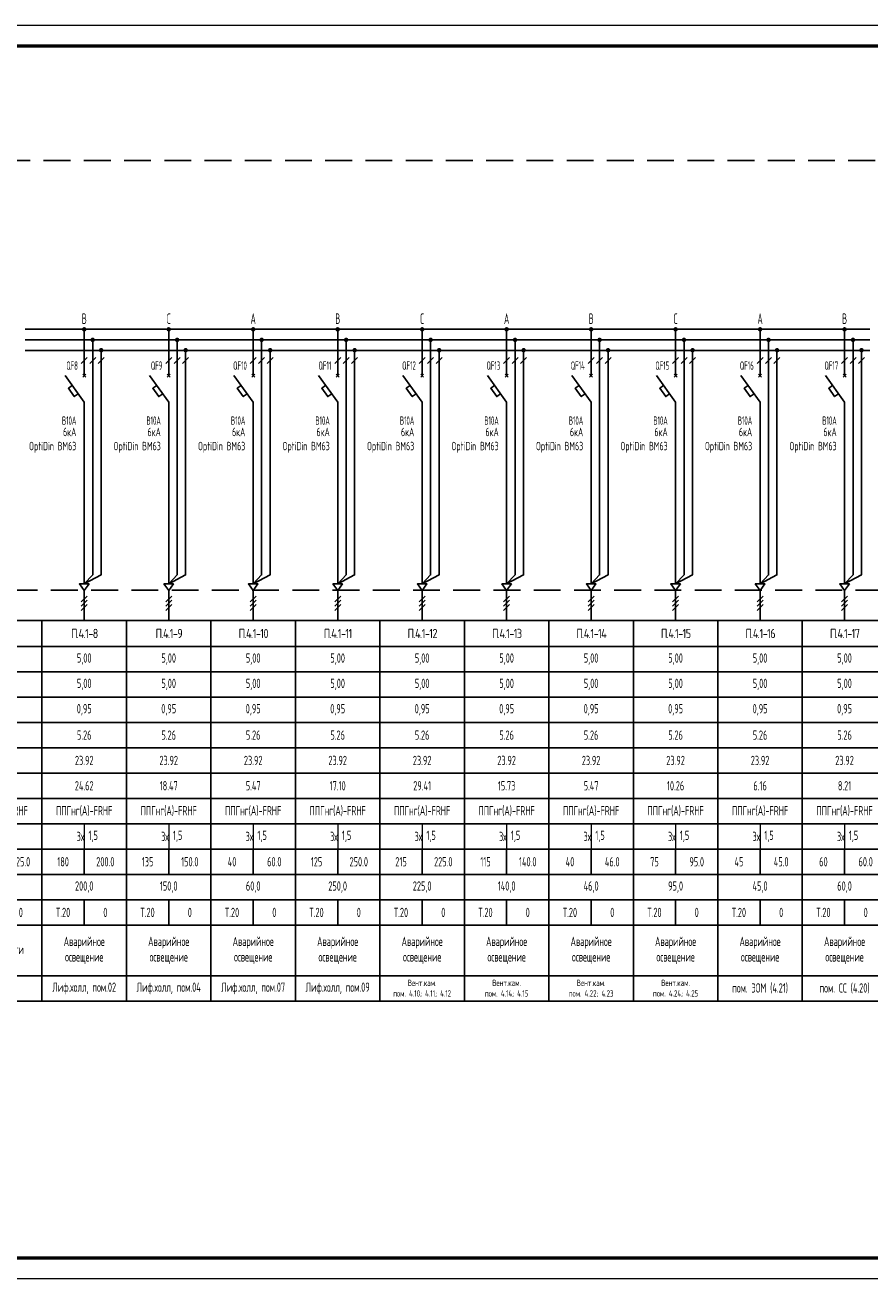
# Model space of a CAD drawing. Header units: millimetres. Extents: x -101899 to 582947, y -77476 to 345289.
# Tile 4 of 100: x 25922 to 45922, y -44244 to -14544. Entities that reach past the tile are written whole.
import ezdxf
from ezdxf.enums import TextEntityAlignment as Align

# ---------------------------------------------------------------- set-up
doc = ezdxf.new("R2010")
doc.units = ezdxf.units.MM
doc.linetypes.add('штриховая2', pattern=[9.525, 6.35, -3.175])
doc.layers.get('Defpoints').update_dxf_attribs({"color": 253})
doc.layers.add('текст', color=7, linetype='Continuous', lineweight=20)
doc.layers.add('ФОРМАТ', color=7, linetype='Continuous', lineweight=18)
doc.styles.add('$_Electrical_gost', font='cs_gost2304.shx', dxfattribs={"width": 0.8})
doc.styles.add('Electrical_gost', font='cs_gost2304.shx', dxfattribs={"height": 250})

# ---------------------------------------------------------------- blocks, each defined once
blk = doc.blocks.new('*T80')
at = {"color": 0, "linetype": 'ByBlock', "lineweight": -2, "transparency": 16777216}
for p, q in [((0, 0), (2000, 0)), ((0, 0), (0, -9013)), ((2000, 0), (2000, -9013)), ((0, -613), (2000, -613)), ((0, -1213), (2000, -1213)), ((0, -1813), (2000, -1813)), ((0, -2413), (2000, -2413)), ((0, -3013), (2000, -3013)), ((0, -3613), (2000, -3613)), ((0, -4213), (2000, -4213)), ((0, -4813), (2000, -4813)), ((0, -5413), (2000, -5413)), ((1000, -5413), (1000, -6013)), ((0, -6013), (2000, -6013)), ((0, -6613), (2000, -6613)), ((1000, -6613), (1000, -7213)), ((0, -7213), (2000, -7213)), ((0, -8413), (2000, -8413)), ((0, -9013), (2000, -9013))]:
    blk.add_line(p, q, dxfattribs=at)
at = {"layer": 'Defpoints', "color": 8, "linetype": 'ByBlock', "lineweight": 0, "transparency": 16777216}
blk.add_line((1000, -4813), (1000, -5413), dxfattribs=at)
at = {"color": 0, "transparency": 16777216, "char_height": 220, "style": '$_Electrical_gost'}
for s, insert, width, attachment_point in [('{\\W1;\\T0.75;П.4.1-8}', (1000, -306), 2000, 5), ('5,00', (1000, -913), 1900, 5), ('5,00', (1000, -1513), 1900, 5), ('0,95', (1000, -2113), 1999, 5), ('5.26', (1000, -2713), 1999, 5), ('23.92', (1000, -3313), 1999, 5), ('24.62', (1000, -3913), 1999, 5), ('ППГнг(А)-FRHF', (1000, -4513), 1900, 5), ('3х', (999, -5113), 998, 6), ('1,5', (1100, -5113), 800, 4), ('180', (500, -5713), 999, 5), ('200.0', (1500, -5713), 999, 5), ('200,0', (1000, -6313), 1999, 5), ('Т.20', (500, -6913), 999, 5), ('0', (1500, -6913), 999, 5), ('Аварийное\\Pосвещение', (1000, -7813), 1900, 5), ('Лиф.холл, пом.02', (1000, -8713), 1900, 5)]:
    blk.add_mtext(s, dxfattribs=dict(at, insert=insert, width=width, attachment_point=attachment_point))
blk = doc.blocks.new('*T74')
at = {"color": 0, "linetype": 'ByBlock', "lineweight": -2, "transparency": 16777216}
for p, q in [((0, 0), (2000, 0)), ((0, 0), (0, -9013)), ((2000, 0), (2000, -9013)), ((0, -613), (2000, -613)), ((0, -1213), (2000, -1213)), ((0, -1813), (2000, -1813)), ((0, -2413), (2000, -2413)), ((0, -3013), (2000, -3013)), ((0, -3613), (2000, -3613)), ((0, -4213), (2000, -4213)), ((0, -4813), (2000, -4813)), ((0, -5413), (2000, -5413)), ((1000, -5413), (1000, -6013)), ((0, -6013), (2000, -6013)), ((0, -6613), (2000, -6613)), ((1000, -6613), (1000, -7213)), ((0, -7213), (2000, -7213)), ((0, -8413), (2000, -8413)), ((0, -9013), (2000, -9013))]:
    blk.add_line(p, q, dxfattribs=at)
at = {"layer": 'Defpoints', "color": 8, "linetype": 'ByBlock', "lineweight": 0, "transparency": 16777216}
blk.add_line((1000, -4813), (1000, -5413), dxfattribs=at)
at = {"color": 0, "transparency": 16777216, "char_height": 220, "style": '$_Electrical_gost'}
for s, insert, width, attachment_point in [('{\\W1;\\T0.75;П.4.1-9}', (1000, -306), 2000, 5), ('5,00', (1000, -913), 1900, 5), ('5,00', (1000, -1513), 1900, 5), ('0,95', (1000, -2113), 1999, 5), ('5.26', (1000, -2713), 1999, 5), ('23.92', (1000, -3313), 1999, 5), ('18.47', (1000, -3913), 1999, 5), ('ППГнг(А)-FRHF', (1000, -4513), 1900, 5), ('3х', (999, -5113), 998, 6), ('1,5', (1100, -5113), 800, 4), ('135', (500, -5713), 999, 5), ('150.0', (1500, -5713), 999, 5), ('150,0', (1000, -6313), 1999, 5), ('Т.20', (500, -6913), 999, 5), ('0', (1500, -6913), 999, 5), ('Аварийное\\Pосвещение', (1000, -7813), 1900, 5), ('Лиф.холл, пом.04', (1000, -8713), 1900, 5)]:
    blk.add_mtext(s, dxfattribs=dict(at, insert=insert, width=width, attachment_point=attachment_point))
blk = doc.blocks.new('*T75')
at = {"color": 0, "linetype": 'ByBlock', "lineweight": -2, "transparency": 16777216}
for p, q in [((0, 0), (2000, 0)), ((0, 0), (0, -9013)), ((2000, 0), (2000, -9013)), ((0, -613), (2000, -613)), ((0, -1213), (2000, -1213)), ((0, -1813), (2000, -1813)), ((0, -2413), (2000, -2413)), ((0, -3013), (2000, -3013)), ((0, -3613), (2000, -3613)), ((0, -4213), (2000, -4213)), ((0, -4813), (2000, -4813)), ((0, -5413), (2000, -5413)), ((1000, -5413), (1000, -6013)), ((0, -6013), (2000, -6013)), ((0, -6613), (2000, -6613)), ((1000, -6613), (1000, -7213)), ((0, -7213), (2000, -7213)), ((0, -8413), (2000, -8413)), ((0, -9013), (2000, -9013))]:
    blk.add_line(p, q, dxfattribs=at)
at = {"layer": 'Defpoints', "color": 8, "linetype": 'ByBlock', "lineweight": 0, "transparency": 16777216}
blk.add_line((1000, -4813), (1000, -5413), dxfattribs=at)
at = {"color": 0, "transparency": 16777216, "char_height": 220, "style": '$_Electrical_gost'}
for s, insert, width, attachment_point in [('{\\W1;\\T0.75;П.4.1-10}', (1000, -306), 2000, 5), ('5,00', (1000, -913), 1900, 5), ('5,00', (1000, -1513), 1900, 5), ('0,95', (1000, -2113), 1999, 5), ('5.26', (1000, -2713), 1999, 5), ('23.92', (1000, -3313), 1999, 5), ('5.47', (1000, -3913), 1999, 5), ('ППГнг(А)-FRHF', (1000, -4513), 1900, 5), ('3х', (999, -5113), 998, 6), ('1,5', (1100, -5113), 800, 4), ('40', (500, -5713), 999, 5), ('60.0', (1500, -5713), 999, 5), ('60,0', (1000, -6313), 1999, 5), ('Т.20', (500, -6913), 999, 5), ('0', (1500, -6913), 999, 5), ('Аварийное\\Pосвещение', (1000, -7813), 1900, 5), ('Лиф.холл, пом.07', (1000, -8713), 1900, 5)]:
    blk.add_mtext(s, dxfattribs=dict(at, insert=insert, width=width, attachment_point=attachment_point))
blk = doc.blocks.new('*T76')
at = {"color": 0, "linetype": 'ByBlock', "lineweight": -2, "transparency": 16777216}
for p, q in [((0, 0), (2000, 0)), ((0, 0), (0, -9013)), ((2000, 0), (2000, -9013)), ((0, -613), (2000, -613)), ((0, -1213), (2000, -1213)), ((0, -1813), (2000, -1813)), ((0, -2413), (2000, -2413)), ((0, -3013), (2000, -3013)), ((0, -3613), (2000, -3613)), ((0, -4213), (2000, -4213)), ((0, -4813), (2000, -4813)), ((0, -5413), (2000, -5413)), ((1000, -5413), (1000, -6013)), ((0, -6013), (2000, -6013)), ((0, -6613), (2000, -6613)), ((1000, -6613), (1000, -7213)), ((0, -7213), (2000, -7213)), ((0, -8413), (2000, -8413)), ((0, -9013), (2000, -9013))]:
    blk.add_line(p, q, dxfattribs=at)
at = {"layer": 'Defpoints', "color": 8, "linetype": 'ByBlock', "lineweight": 0, "transparency": 16777216}
blk.add_line((1000, -4813), (1000, -5413), dxfattribs=at)
at = {"color": 0, "transparency": 16777216, "char_height": 220, "style": '$_Electrical_gost'}
for s, insert, width, attachment_point in [('{\\W1;\\T0.75;П.4.1-11}', (1000, -306), 2000, 5), ('5,00', (1000, -913), 1900, 5), ('5,00', (1000, -1513), 1900, 5), ('0,95', (1000, -2113), 1999, 5), ('5.26', (1000, -2713), 1999, 5), ('23.92', (1000, -3313), 1999, 5), ('17.10', (1000, -3913), 1999, 5), ('ППГнг(А)-FRHF', (1000, -4513), 1900, 5), ('3х', (999, -5113), 998, 6), ('1,5', (1100, -5113), 800, 4), ('125', (500, -5713), 999, 5), ('250.0', (1500, -5713), 999, 5), ('250,0', (1000, -6313), 1999, 5), ('Т.20', (500, -6913), 999, 5), ('0', (1500, -6913), 999, 5), ('Аварийное\\Pосвещение', (1000, -7813), 1900, 5), ('Лиф.холл, пом.09', (1000, -8713), 1900, 5)]:
    blk.add_mtext(s, dxfattribs=dict(at, insert=insert, width=width, attachment_point=attachment_point))
blk = doc.blocks.new('*T77')
at = {"color": 0, "linetype": 'ByBlock', "lineweight": -2, "transparency": 16777216}
for p, q in [((0, 0), (2000, 0)), ((0, 0), (0, -9013)), ((2000, 0), (2000, -9013)), ((0, -613), (2000, -613)), ((0, -1213), (2000, -1213)), ((0, -1813), (2000, -1813)), ((0, -2413), (2000, -2413)), ((0, -3013), (2000, -3013)), ((0, -3613), (2000, -3613)), ((0, -4213), (2000, -4213)), ((0, -4813), (2000, -4813)), ((0, -5413), (2000, -5413)), ((1000, -5413), (1000, -6013)), ((0, -6013), (2000, -6013)), ((0, -6613), (2000, -6613)), ((1000, -6613), (1000, -7213)), ((0, -7213), (2000, -7213)), ((0, -8413), (2000, -8413)), ((0, -9013), (2000, -9013))]:
    blk.add_line(p, q, dxfattribs=at)
at = {"layer": 'Defpoints', "color": 8, "linetype": 'ByBlock', "lineweight": 0, "transparency": 16777216}
blk.add_line((1000, -4813), (1000, -5413), dxfattribs=at)
at = {"color": 0, "transparency": 16777216, "style": '$_Electrical_gost'}
for s, insert, char_height, width, attachment_point in [('{\\W1;\\T0.75;П.4.1-12}', (1000, -306), 220, 2000, 5), ('5,00', (1000, -913), 220, 1900, 5), ('5,00', (1000, -1513), 220, 1900, 5), ('0,95', (1000, -2113), 220, 1999, 5), ('5.26', (1000, -2713), 220, 1999, 5), ('23.92', (1000, -3313), 220, 1999, 5), ('29.41', (1000, -3913), 220, 1999, 5), ('ППГнг(А)-FRHF', (1000, -4513), 220, 1900, 5), ('3х', (999, -5113), 220, 998, 6), ('1,5', (1100, -5113), 220, 800, 4), ('215', (500, -5713), 220, 999, 5), ('225.0', (1500, -5713), 220, 999, 5), ('225,0', (1000, -6313), 220, 1999, 5), ('Т.20', (500, -6913), 220, 999, 5), ('0', (1500, -6913), 220, 999, 5), ('Аварийное\\Pосвещение', (1000, -7813), 220, 1900, 5), ('Вент.кам.\\Pпом. 4.10; 4.11; 4.12', (1000, -8713), 150, 1900, 5)]:
    blk.add_mtext(s, dxfattribs=dict(at, insert=insert, char_height=char_height, width=width, attachment_point=attachment_point))
blk = doc.blocks.new('*T78')
at = {"color": 0, "linetype": 'ByBlock', "lineweight": -2, "transparency": 16777216}
for p, q in [((0, 0), (2000, 0)), ((0, 0), (0, -9013)), ((2000, 0), (2000, -9013)), ((0, -613), (2000, -613)), ((0, -1213), (2000, -1213)), ((0, -1813), (2000, -1813)), ((0, -2413), (2000, -2413)), ((0, -3013), (2000, -3013)), ((0, -3613), (2000, -3613)), ((0, -4213), (2000, -4213)), ((0, -4813), (2000, -4813)), ((0, -5413), (2000, -5413)), ((1000, -5413), (1000, -6013)), ((0, -6013), (2000, -6013)), ((0, -6613), (2000, -6613)), ((1000, -6613), (1000, -7213)), ((0, -7213), (2000, -7213)), ((0, -8413), (2000, -8413)), ((0, -9013), (2000, -9013))]:
    blk.add_line(p, q, dxfattribs=at)
at = {"layer": 'Defpoints', "color": 8, "linetype": 'ByBlock', "lineweight": 0, "transparency": 16777216}
blk.add_line((1000, -4813), (1000, -5413), dxfattribs=at)
at = {"color": 0, "transparency": 16777216, "style": '$_Electrical_gost'}
for s, insert, char_height, width, attachment_point in [('{\\W1;\\T0.75;П.4.1-13}', (1000, -306), 220, 2000, 5), ('5,00', (1000, -913), 220, 1900, 5), ('5,00', (1000, -1513), 220, 1900, 5), ('0,95', (1000, -2113), 220, 1999, 5), ('5.26', (1000, -2713), 220, 1999, 5), ('23.92', (1000, -3313), 220, 1999, 5), ('15.73', (1000, -3913), 220, 1999, 5), ('ППГнг(А)-FRHF', (1000, -4513), 220, 1900, 5), ('3х', (999, -5113), 220, 998, 6), ('1,5', (1100, -5113), 220, 800, 4), ('115', (500, -5713), 220, 999, 5), ('140.0', (1500, -5713), 220, 999, 5), ('140,0', (1000, -6313), 220, 1999, 5), ('Т.20', (500, -6913), 220, 999, 5), ('0', (1500, -6913), 220, 999, 5), ('Аварийное\\Pосвещение', (1000, -7813), 220, 1900, 5), ('Вент.кам.\\Pпом. 4.14; 4.15', (1000, -8713), 150, 1900, 5)]:
    blk.add_mtext(s, dxfattribs=dict(at, insert=insert, char_height=char_height, width=width, attachment_point=attachment_point))
blk = doc.blocks.new('*T79')
at = {"color": 0, "linetype": 'ByBlock', "lineweight": -2, "transparency": 16777216}
for p, q in [((0, 0), (2000, 0)), ((0, 0), (0, -9013)), ((2000, 0), (2000, -9013)), ((0, -613), (2000, -613)), ((0, -1213), (2000, -1213)), ((0, -1813), (2000, -1813)), ((0, -2413), (2000, -2413)), ((0, -3013), (2000, -3013)), ((0, -3613), (2000, -3613)), ((0, -4213), (2000, -4213)), ((0, -4813), (2000, -4813)), ((0, -5413), (2000, -5413)), ((1000, -5413), (1000, -6013)), ((0, -6013), (2000, -6013)), ((0, -6613), (2000, -6613)), ((1000, -6613), (1000, -7213)), ((0, -7213), (2000, -7213)), ((0, -8413), (2000, -8413)), ((0, -9013), (2000, -9013))]:
    blk.add_line(p, q, dxfattribs=at)
at = {"layer": 'Defpoints', "color": 8, "linetype": 'ByBlock', "lineweight": 0, "transparency": 16777216}
blk.add_line((1000, -4813), (1000, -5413), dxfattribs=at)
at = {"color": 0, "transparency": 16777216, "style": '$_Electrical_gost'}
for s, insert, char_height, width, attachment_point in [('{\\W1;\\T0.75;П.4.1-14}', (1000, -306), 220, 2000, 5), ('5,00', (1000, -913), 220, 1900, 5), ('5,00', (1000, -1513), 220, 1900, 5), ('0,95', (1000, -2113), 220, 1999, 5), ('5.26', (1000, -2713), 220, 1999, 5), ('23.92', (1000, -3313), 220, 1999, 5), ('5.47', (1000, -3913), 220, 1999, 5), ('ППГнг(А)-FRHF', (1000, -4513), 220, 1900, 5), ('3х', (999, -5113), 220, 998, 6), ('1,5', (1100, -5113), 220, 800, 4), ('40', (500, -5713), 220, 999, 5), ('46.0', (1500, -5713), 220, 999, 5), ('46,0', (1000, -6313), 220, 1999, 5), ('Т.20', (500, -6913), 220, 999, 5), ('0', (1500, -6913), 220, 999, 5), ('Аварийное\\Pосвещение', (1000, -7813), 220, 1900, 5), ('Вент.кам.\\Pпом. 4.22; 4.23', (1000, -8713), 150, 1900, 5)]:
    blk.add_mtext(s, dxfattribs=dict(at, insert=insert, char_height=char_height, width=width, attachment_point=attachment_point))
blk = doc.blocks.new('*T70')
at = {"color": 0, "linetype": 'ByBlock', "lineweight": -2, "transparency": 16777216}
for p, q in [((0, 0), (2000, 0)), ((0, 0), (0, -9012)), ((2000, 0), (2000, -9012)), ((0, -613), (2000, -613)), ((0, -1213), (2000, -1213)), ((0, -1813), (2000, -1813)), ((0, -2413), (2000, -2413)), ((0, -3013), (2000, -3013)), ((0, -3613), (2000, -3613)), ((0, -4213), (2000, -4213)), ((0, -4813), (2000, -4813)), ((0, -5413), (2000, -5413)), ((1000, -5413), (1000, -6013)), ((0, -6013), (2000, -6013)), ((0, -6613), (2000, -6613)), ((1000, -6613), (1000, -7213)), ((0, -7213), (2000, -7213)), ((0, -8413), (2000, -8413)), ((0, -9012), (2000, -9012))]:
    blk.add_line(p, q, dxfattribs=at)
at = {"layer": 'Defpoints', "color": 8, "linetype": 'ByBlock', "lineweight": 0, "transparency": 16777216}
blk.add_line((1000, -4813), (1000, -5413), dxfattribs=at)
at = {"color": 0, "transparency": 16777216, "style": '$_Electrical_gost'}
for s, insert, char_height, width, attachment_point in [('{\\W1;\\T0.75;П.4.1-15}', (1000, -306), 220, 2000, 5), ('5,00', (1000, -913), 220, 1900, 5), ('5,00', (1000, -1513), 220, 1900, 5), ('0,95', (1000, -2113), 220, 1999, 5), ('5.26', (1000, -2713), 220, 1999, 5), ('23.92', (1000, -3313), 220, 1999, 5), ('10.26', (1000, -3913), 220, 1999, 5), ('ППГнг(А)-FRHF', (1000, -4513), 220, 1900, 5), ('3х', (999, -5113), 220, 998, 6), ('1,5', (1100, -5113), 220, 800, 4), ('75', (500, -5713), 220, 999, 5), ('95.0', (1500, -5713), 220, 999, 5), ('95,0', (1000, -6313), 220, 1999, 5), ('Т.20', (500, -6913), 220, 999, 5), ('0', (1500, -6913), 220, 999, 5), ('Аварийное\\Pосвещение', (1000, -7813), 220, 1900, 5), ('Вент.кам.\\Pпом. 4.24; 4.25', (1000, -8712), 150, 1900, 5)]:
    blk.add_mtext(s, dxfattribs=dict(at, insert=insert, char_height=char_height, width=width, attachment_point=attachment_point))
blk = doc.blocks.new('*T71')
at = {"color": 0, "linetype": 'ByBlock', "lineweight": -2, "transparency": 16777216}
for p, q in [((0, 0), (2000, 0)), ((0, 0), (0, -9013)), ((2000, 0), (2000, -9013)), ((0, -613), (2000, -613)), ((0, -1213), (2000, -1213)), ((0, -1813), (2000, -1813)), ((0, -2413), (2000, -2413)), ((0, -3013), (2000, -3013)), ((0, -3613), (2000, -3613)), ((0, -4213), (2000, -4213)), ((0, -4813), (2000, -4813)), ((0, -5413), (2000, -5413)), ((1000, -5413), (1000, -6013)), ((0, -6013), (2000, -6013)), ((0, -6613), (2000, -6613)), ((1000, -6613), (1000, -7213)), ((0, -7213), (2000, -7213)), ((0, -8413), (2000, -8413)), ((0, -9013), (2000, -9013))]:
    blk.add_line(p, q, dxfattribs=at)
at = {"layer": 'Defpoints', "color": 8, "linetype": 'ByBlock', "lineweight": 0, "transparency": 16777216}
blk.add_line((1000, -4813), (1000, -5413), dxfattribs=at)
at = {"color": 0, "transparency": 16777216, "char_height": 220, "style": '$_Electrical_gost'}
for s, insert, width, attachment_point in [('{\\W1;\\T0.75;П.4.1-16}', (1000, -306), 2000, 5), ('5,00', (1000, -913), 1900, 5), ('5,00', (1000, -1513), 1900, 5), ('0,95', (1000, -2113), 1999, 5), ('5.26', (1000, -2713), 1999, 5), ('23.92', (1000, -3313), 1999, 5), ('6.16', (1000, -3913), 1999, 5), ('ППГнг(А)-FRHF', (1000, -4513), 1900, 5), ('3х', (999, -5113), 998, 6), ('1,5', (1100, -5113), 800, 4), ('45', (500, -5713), 999, 5), ('45.0', (1500, -5713), 999, 5), ('45,0', (1000, -6313), 1999, 5), ('Т.20', (500, -6913), 999, 5), ('0', (1500, -6913), 999, 5), ('Аварийное\\Pосвещение', (1000, -7813), 1900, 5), ('пом. ЭОМ (4.21)', (1000, -8713), 1900, 5)]:
    blk.add_mtext(s, dxfattribs=dict(at, insert=insert, width=width, attachment_point=attachment_point))
blk = doc.blocks.new('*T72')
at = {"color": 0, "linetype": 'ByBlock', "lineweight": -2, "transparency": 16777216}
for p, q in [((0, 0), (2000, 0)), ((0, 0), (0, -9013)), ((2000, 0), (2000, -9013)), ((0, -613), (2000, -613)), ((0, -1213), (2000, -1213)), ((0, -1813), (2000, -1813)), ((0, -2413), (2000, -2413)), ((0, -3013), (2000, -3013)), ((0, -3613), (2000, -3613)), ((0, -4213), (2000, -4213)), ((0, -4813), (2000, -4813)), ((0, -5413), (2000, -5413)), ((1000, -5413), (1000, -6013)), ((0, -6013), (2000, -6013)), ((0, -6613), (2000, -6613)), ((1000, -6613), (1000, -7213)), ((0, -7213), (2000, -7213)), ((0, -8413), (2000, -8413)), ((0, -9013), (2000, -9013))]:
    blk.add_line(p, q, dxfattribs=at)
at = {"layer": 'Defpoints', "color": 8, "linetype": 'ByBlock', "lineweight": 0, "transparency": 16777216}
blk.add_line((1000, -4813), (1000, -5413), dxfattribs=at)
at = {"color": 0, "transparency": 16777216, "char_height": 220, "style": '$_Electrical_gost'}
for s, insert, width, attachment_point in [('{\\W1;\\T0.75;П.4.1-17}', (1000, -306), 2000, 5), ('5,00', (1000, -913), 1900, 5), ('5,00', (1000, -1513), 1900, 5), ('0,95', (1000, -2113), 1999, 5), ('5.26', (1000, -2713), 1999, 5), ('23.92', (1000, -3313), 1999, 5), ('8.21', (1000, -3913), 1999, 5), ('ППГнг(А)-FRHF', (1000, -4513), 1900, 5), ('3х', (999, -5113), 998, 6), ('1,5', (1100, -5113), 800, 4), ('60', (500, -5713), 999, 5), ('60.0', (1500, -5713), 999, 5), ('60,0', (1000, -6313), 1999, 5), ('Т.20', (500, -6913), 999, 5), ('0', (1500, -6913), 999, 5), ('Аварийное\\Pосвещение', (1000, -7813), 1900, 5), ('пом. СС (4.20)', (1000, -8713), 1900, 5)]:
    blk.add_mtext(s, dxfattribs=dict(at, insert=insert, width=width, attachment_point=attachment_point))
blk = doc.blocks.new('*T83')
at = {"color": 0, "linetype": 'ByBlock', "lineweight": -2, "transparency": 16777216}
for p, q in [((0, 0), (2000, 0)), ((0, 0), (0, -9013)), ((2000, 0), (2000, -9013)), ((0, -613), (2000, -613)), ((0, -1213), (2000, -1213)), ((0, -1813), (2000, -1813)), ((0, -2413), (2000, -2413)), ((0, -3013), (2000, -3013)), ((0, -3613), (2000, -3613)), ((0, -4213), (2000, -4213)), ((0, -4813), (2000, -4813)), ((0, -5413), (2000, -5413)), ((1000, -5413), (1000, -6013)), ((0, -6013), (2000, -6013)), ((0, -6613), (2000, -6613)), ((1000, -6613), (1000, -7213)), ((0, -7213), (2000, -7213)), ((0, -8413), (2000, -8413)), ((0, -9013), (2000, -9013))]:
    blk.add_line(p, q, dxfattribs=at)
at = {"layer": 'Defpoints', "color": 8, "linetype": 'ByBlock', "lineweight": 0, "transparency": 16777216}
blk.add_line((1000, -4813), (1000, -5413), dxfattribs=at)
at = {"color": 0, "transparency": 16777216, "char_height": 220, "style": '$_Electrical_gost'}
for s, insert, width, attachment_point in [('{\\W1;\\T0.75;П.4.1-7}', (1000, -306), 2000, 5), ('5,00', (1000, -913), 1900, 5), ('5,00', (1000, -1513), 1900, 5), ('0,95', (1000, -2113), 1999, 5), ('5.26', (1000, -2713), 1999, 5), ('23.92', (1000, -3313), 1999, 5), ('29.41', (1000, -3913), 1999, 5), ('ППГнг(А)-FRHF', (1000, -4513), 1900, 5), ('3х', (999, -5113), 998, 6), ('1,5', (1100, -5113), 800, 4), ('215', (500, -5713), 999, 5), ('525.0', (1500, -5713), 999, 5), ('525,0', (1000, -6313), 1999, 5), ('Т.20', (500, -6913), 999, 5), ('0', (1500, -6913), 999, 5), ('Знаки\\Pбезопасности\\PВЫХОД', (1000, -7813), 1900, 5), ('Паркинг', (1000, -8713), 1900, 5)]:
    blk.add_mtext(s, dxfattribs=dict(at, insert=insert, width=width, attachment_point=attachment_point))
blk = doc.blocks.new('*U65')
at = {"layer": 'ФОРМАТ'}
blk.add_lwpolyline([(0, 297), (630, 297), (630, 0), (0, 0)], close=True, dxfattribs=at)
at = {"layer": 'ФОРМАТ', "lineweight": 53}
blk.add_lwpolyline([(20, 5), (625, 5), (625, 292), (20, 292)], close=True, dxfattribs=at)
blk = doc.blocks.new('*U354')
for points in [[(13.47, 68.99, 1), (14.53, 68.99, 1)], [(15.47, 66.49, 1), (16.53, 66.49, 1)], [(17.49, 64.04, 1), (18.55, 64.04, 1)]]:
    blk.add_hatch(color=256).paths.add_polyline_path(points)
at = {"ltscale": 400}
for p, q in [((0, 68.99), (20, 68.99)), ((0, 66.49), (20, 66.49)), ((0, 63.99), (20, 63.99))]:
    blk.add_line(p, q, dxfattribs=at)
for p, q in [((13.65, 57.67), (14.35, 58.38)), ((13.65, 58.38), (14.35, 57.67)), ((14, 31), (14, 38.3)), ((14, 17.1), (14, 31)), ((14, 17.1), (14, 8.7)), ((14, 0), (14, 7.11))]:
    blk.add_line(p, q)
for points in [[(14, 58.03), (14, 68.99)], [(16, 66.49), (16, 10.81), (14, 8.7), (18, 10.81), (18, 63.99)], [(13.29, 60.87), (14.71, 62.28)], [(15.29, 60.87), (16.71, 62.28)], [(17.29, 60.87), (18.71, 62.28)], [(14, 38.3), (14, 51.74), (9.45, 58.03)], [(12.58, 53.71), (11.65, 53.04), (10.24, 55.02), (11.15, 55.68)], [(14, 8.7), (12.87, 8.7), (14, 7.11)], [(14, 8.7), (15.13, 8.7), (14, 7.11)], [(13.29, 4.4), (14.71, 5.82)], [(13.29, 3.4), (14.71, 4.82)], [(13.29, 2.4), (14.71, 3.82)]]:
    blk.add_lwpolyline(points)
at = {"style": 'Electrical_gost', "width": 0.6, "flags": 8}
blk.add_attdef('ФАЗА', text='', height=2.5, dxfattribs=at).set_placement((14, 69.51), align=Align.BOTTOM_CENTER)
for tag, p in [('QF', (12.5, 60.39)), ('ХАРАКТЕРИСТИКА_И_ТОК', (12.14, 47.37)), ('ОТКЛЮЧАЮЩАЯ_СПОСОБНОСТЬ', (12.14, 43.87)), ('МАРКА', (12.14, 40.37))]:
    blk.add_attdef(tag, text='', height=2, dxfattribs=at).set_placement(p, align=Align.MIDDLE_RIGHT)

msp = doc.modelspace()

# ---------------------------------------------------------------- linework, layer by layer
at = {"linetype": 'штриховая2', "ltscale": 100}
msp.add_lwpolyline([(7311.3, -17751.2), (56697.6, -17751.2), (56697.6, -27932.1), (7311.3, -27932.1)], close=True, dxfattribs=at)

# ---------------------------------------------------------------- block references
at = {"xscale": 100, "yscale": 100, "zscale": 100}
msp.add_blockref('*U65', (3910, -44244.3), dxfattribs=at)
ref = msp.add_blockref('*U354', (25922.3, -28649.9), dxfattribs=dict(xscale=100, yscale=100, zscale=100))
ref.add_attrib('QF', 'QF8', dxfattribs={"height": 200, "style": 'Electrical_gost', "width": 0.6}).set_placement((27172.6, -22610.4), align=Align.MIDDLE_RIGHT)
ref.add_attrib('ХАРАКТЕРИСТИКА_И_ТОК', 'В10А', dxfattribs={"height": 200, "style": 'Electrical_gost', "width": 0.6}).set_placement((27135.9, -23912.9), align=Align.MIDDLE_RIGHT)
ref.add_attrib('ФАЗА', 'В', dxfattribs={"height": 250, "style": 'Electrical_gost', "width": 0.6}).set_placement((27322.3, -21698.9), align=Align.BOTTOM_CENTER)
ref = msp.add_blockref('*U354', (27922.4, -28649.9), dxfattribs=dict(xscale=100, yscale=100, zscale=100))
ref.add_attrib('QF', 'QF9', dxfattribs={"height": 200, "style": 'Electrical_gost', "width": 0.6}).set_placement((29172.7, -22610.4), align=Align.MIDDLE_RIGHT)
ref.add_attrib('ХАРАКТЕРИСТИКА_И_ТОК', 'В10А', dxfattribs={"height": 200, "style": 'Electrical_gost', "width": 0.6}).set_placement((29136, -23912.9), align=Align.MIDDLE_RIGHT)
ref.add_attrib('ФАЗА', 'С', dxfattribs={"height": 250, "style": 'Electrical_gost', "width": 0.6}).set_placement((29322.4, -21698.9), align=Align.BOTTOM_CENTER)
ref = msp.add_blockref('*U354', (29922.3, -28649.9), dxfattribs=dict(xscale=100, yscale=100, zscale=100))
ref.add_attrib('QF', 'QF10', dxfattribs={"height": 200, "style": 'Electrical_gost', "width": 0.6}).set_placement((31172.5, -22610.4), align=Align.MIDDLE_RIGHT)
ref.add_attrib('ХАРАКТЕРИСТИКА_И_ТОК', 'В10А', dxfattribs={"height": 200, "style": 'Electrical_gost', "width": 0.6}).set_placement((31135.8, -23912.9), align=Align.MIDDLE_RIGHT)
ref.add_attrib('ФАЗА', 'А', dxfattribs={"height": 250, "style": 'Electrical_gost', "width": 0.6}).set_placement((31322.2, -21698.9), align=Align.BOTTOM_CENTER)
ref = msp.add_blockref('*U354', (31922.3, -28649.9), dxfattribs=dict(xscale=100, yscale=100, zscale=100))
ref.add_attrib('QF', 'QF11', dxfattribs={"height": 200, "style": 'Electrical_gost', "width": 0.6}).set_placement((33172.6, -22610.4), align=Align.MIDDLE_RIGHT)
ref.add_attrib('ХАРАКТЕРИСТИКА_И_ТОК', 'В10А', dxfattribs={"height": 200, "style": 'Electrical_gost', "width": 0.6}).set_placement((33135.9, -23912.9), align=Align.MIDDLE_RIGHT)
ref.add_attrib('ФАЗА', 'В', dxfattribs={"height": 250, "style": 'Electrical_gost', "width": 0.6}).set_placement((33322.3, -21698.9), align=Align.BOTTOM_CENTER)
ref = msp.add_blockref('*U354', (33922.4, -28649.9), dxfattribs=dict(xscale=100, yscale=100, zscale=100))
ref.add_attrib('QF', 'QF12', dxfattribs={"height": 200, "style": 'Electrical_gost', "width": 0.6}).set_placement((35172.7, -22610.4), align=Align.MIDDLE_RIGHT)
ref.add_attrib('ХАРАКТЕРИСТИКА_И_ТОК', 'В10А', dxfattribs={"height": 200, "style": 'Electrical_gost', "width": 0.6}).set_placement((35136, -23912.9), align=Align.MIDDLE_RIGHT)
ref.add_attrib('ФАЗА', 'С', dxfattribs={"height": 250, "style": 'Electrical_gost', "width": 0.6}).set_placement((35322.4, -21698.9), align=Align.BOTTOM_CENTER)
ref = msp.add_blockref('*U354', (35922.3, -28649.9), dxfattribs=dict(xscale=100, yscale=100, zscale=100))
ref.add_attrib('QF', 'QF13', dxfattribs={"height": 200, "style": 'Electrical_gost', "width": 0.6}).set_placement((37172.5, -22610.4), align=Align.MIDDLE_RIGHT)
ref.add_attrib('ХАРАКТЕРИСТИКА_И_ТОК', 'В10А', dxfattribs={"height": 200, "style": 'Electrical_gost', "width": 0.6}).set_placement((37135.8, -23912.9), align=Align.MIDDLE_RIGHT)
ref.add_attrib('ФАЗА', 'А', dxfattribs={"height": 250, "style": 'Electrical_gost', "width": 0.6}).set_placement((37322.2, -21698.9), align=Align.BOTTOM_CENTER)
ref = msp.add_blockref('*U354', (37922.3, -28649.9), dxfattribs=dict(xscale=100, yscale=100, zscale=100))
ref.add_attrib('QF', 'QF14', dxfattribs={"height": 200, "style": 'Electrical_gost', "width": 0.6}).set_placement((39172.6, -22610.4), align=Align.MIDDLE_RIGHT)
ref.add_attrib('ХАРАКТЕРИСТИКА_И_ТОК', 'В10А', dxfattribs={"height": 200, "style": 'Electrical_gost', "width": 0.6}).set_placement((39135.9, -23912.9), align=Align.MIDDLE_RIGHT)
ref.add_attrib('ФАЗА', 'В', dxfattribs={"height": 250, "style": 'Electrical_gost', "width": 0.6}).set_placement((39322.3, -21698.9), align=Align.BOTTOM_CENTER)
ref = msp.add_blockref('*U354', (39922.4, -28649.9), dxfattribs=dict(xscale=100, yscale=100, zscale=100))
ref.add_attrib('QF', 'QF15', dxfattribs={"height": 200, "style": 'Electrical_gost', "width": 0.6}).set_placement((41172.7, -22610.4), align=Align.MIDDLE_RIGHT)
ref.add_attrib('ХАРАКТЕРИСТИКА_И_ТОК', 'В10А', dxfattribs={"height": 200, "style": 'Electrical_gost', "width": 0.6}).set_placement((41136, -23912.9), align=Align.MIDDLE_RIGHT)
ref.add_attrib('ФАЗА', 'С', dxfattribs={"height": 250, "style": 'Electrical_gost', "width": 0.6}).set_placement((41322.4, -21698.9), align=Align.BOTTOM_CENTER)
ref = msp.add_blockref('*U354', (41922.3, -28649.9), dxfattribs=dict(xscale=100, yscale=100, zscale=100))
ref.add_attrib('QF', 'QF16', dxfattribs={"height": 200, "style": 'Electrical_gost', "width": 0.6}).set_placement((43172.5, -22610.4), align=Align.MIDDLE_RIGHT)
ref.add_attrib('ХАРАКТЕРИСТИКА_И_ТОК', 'В10А', dxfattribs={"height": 200, "style": 'Electrical_gost', "width": 0.6}).set_placement((43135.8, -23912.9), align=Align.MIDDLE_RIGHT)
ref.add_attrib('ФАЗА', 'А', dxfattribs={"height": 250, "style": 'Electrical_gost', "width": 0.6}).set_placement((43322.2, -21698.9), align=Align.BOTTOM_CENTER)
ref = msp.add_blockref('*U354', (43922.3, -28649.9), dxfattribs=dict(xscale=100, yscale=100, zscale=100))
ref.add_attrib('QF', 'QF17', dxfattribs={"height": 200, "style": 'Electrical_gost', "width": 0.6}).set_placement((45172.6, -22610.4), align=Align.MIDDLE_RIGHT)
ref.add_attrib('ХАРАКТЕРИСТИКА_И_ТОК', 'В10А', dxfattribs={"height": 200, "style": 'Electrical_gost', "width": 0.6}).set_placement((45135.9, -23912.9), align=Align.MIDDLE_RIGHT)
ref.add_attrib('ФАЗА', 'В', dxfattribs={"height": 250, "style": 'Electrical_gost', "width": 0.6}).set_placement((45322.3, -21698.9), align=Align.BOTTOM_CENTER)
for name, p in [('*T83', (24322, -28649.9)), ('*T80', (26322.3, -28649.9)), ('*T74', (28322.3, -28649.9)), ('*T75', (30322.3, -28649.9)), ('*T76', (32322.3, -28649.9)), ('*T77', (34322.3, -28649.9)), ('*T78', (36322.3, -28649.9)), ('*T79', (38322.3, -28649.9)), ('*T70', (40322.3, -28649.9)), ('*T71', (42322.3, -28649.9)), ('*T72', (44322.3, -28649.9))]:
    msp.add_blockref(name, p)

# ---------------------------------------------------------------- texts
at = {"layer": 'текст', "char_height": 200, "width": 1122.58, "attachment_point": 6, "style": '$_Electrical_gost'}
for insert in [(27134.9, -24379.7), (29135, -24379.7), (31134.8, -24379.7), (33134.9, -24379.7), (35135, -24379.7), (37134.8, -24379.7), (39134.9, -24379.7), (41135, -24379.7), (43134.8, -24379.7), (45134.9, -24379.7)]:
    msp.add_mtext('{\\W0.7;6кА\\POptiDin ВМ63}', dxfattribs=dict(at, insert=insert))

doc.saveas('drawing.dxf')
